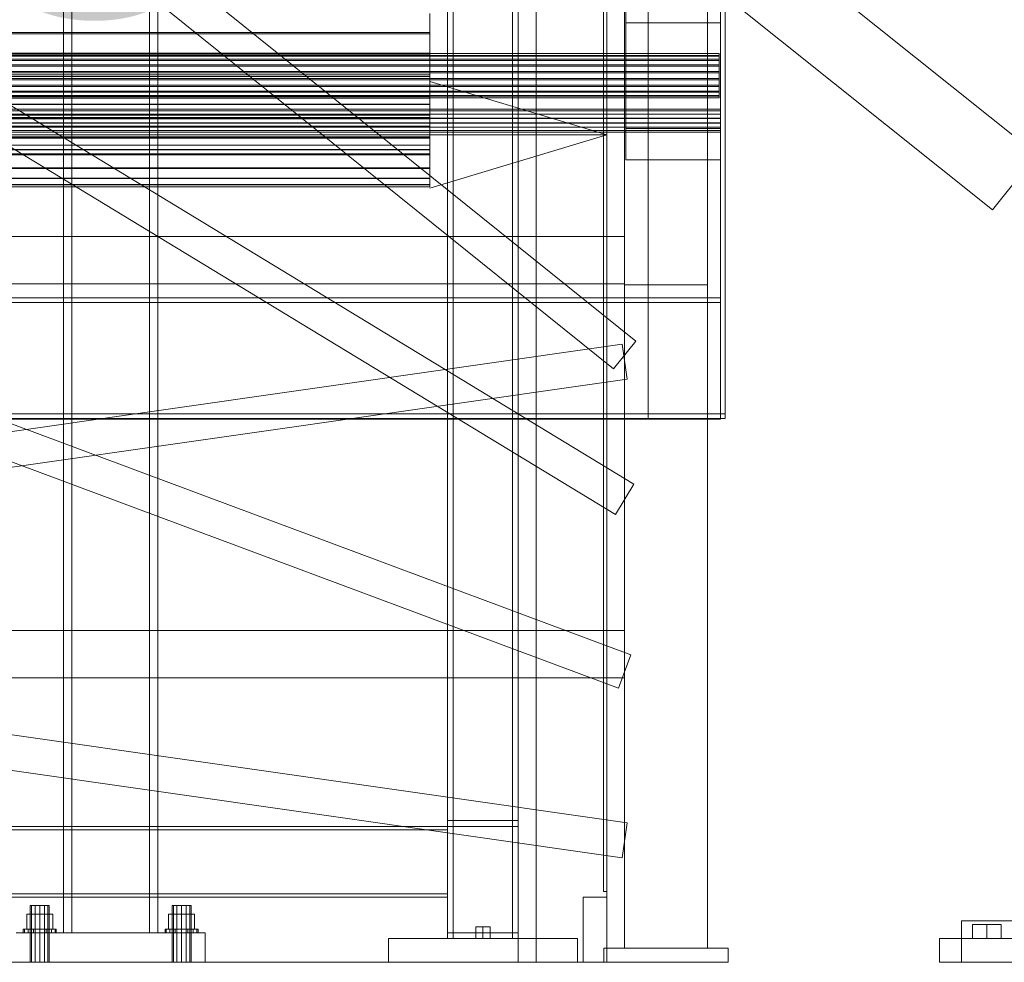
# Model space of a CAD drawing. Header units: millimetres. Extents: x -2233 to 65662, y -50530 to 6847.
# Tile 189 of 256: x 903 to 1736, y -36000 to -35203. Entities that reach past the tile are written whole.
import ezdxf

# ---------------------------------------------------------------- set-up
doc = ezdxf.new("R2010")
doc.units = ezdxf.units.MM
for name, color, linetype, lineweight in [('COTAS_O', 1, 'Continuous', 0), ('frontal_C01', 7, 'Continuous', 0), ('frontal_C03', 7, 'Continuous', 0), ('frontal_secador', 7, 'Continuous', 0), ('frontal_tolva', 7, 'Continuous', 0)]:
    doc.layers.add(name, color=color, linetype=linetype, lineweight=lineweight)
doc.dimstyles.new('R19_100', dxfattribs={"dimtxt": 250, "dimasz": 150, "dimexe": 150, "dimexo": 80, "dimgap": 100, "dimtad": 1, "dimtih": 1, "dimtoh": 1, "dimdsep": 46, "dimcen": 0.09, "dimadec": 0, "dimazin": 0, "dimtfac": 1, "dimtdec": 4, "dimtofl": 0, "dimtmove": 0, "dimatfit": 3, "dimfxl": 1, "dimtolj": 1, "dimtzin": 0, "dimarcsym": 0})

# ---------------------------------------------------------------- blocks, each defined once
blk = doc.blocks.new('DIM_R32_47')
at = {"layer": 'COTAS_O'}
for p, q in [((-1400, -35300), (-1250, -35255)), ((1400, -35300), (1250, -35255)), ((-1400, -36000), (-1400, -35300)), ((-1400, -35300), (1400, -35300)), ((-1400, -35300), (-1250, -35345)), ((1400, -35300), (1250, -35345)), ((1400, -36000), (1400, -35300))]:
    blk.add_line(p, q, dxfattribs=at)
blk.add_text('2800 O', height=250, dxfattribs=at).set_placement((0, -35200))

msp = doc.modelspace()

# ---------------------------------------------------------------- linework, layer by layer
at = {"layer": 'frontal_C01'}
for p, q in [((940, -35975), (940, -33818.588)), ((947, -35975), (947, -33818.588)), ((1013, -35975), (1013, -33818.588)), ((1020, -35975), (1020, -33818.588)), ((913.072, -35952), (912, -35952)), ((912, -36000), (912, -35952)), ((916, -35952), (913.072, -35952)), ((913.072, -36000), (913.072, -35952)), ((920, -35952), (916, -35952)), ((916, -36000), (916, -35952)), ((920, -35952), (924, -35952)), ((920, -35952), (920, -36000)), ((924, -35952), (926.928, -35952)), ((924, -36000), (924, -35952)), ((926.928, -35952), (928, -35952)), ((926.928, -36000), (926.928, -35952)), ((928, -36000), (928, -35952)), ((1033.072, -35952), (1032, -35952)), ((1032, -36000), (1032, -35952)), ((1036, -35952), (1033.072, -35952)), ((1033.072, -36000), (1033.072, -35952)), ((1040, -35952), (1036, -35952)), ((1036, -36000), (1036, -35952)), ((1040, -35952), (1044, -35952)), ((1040, -35952), (1040, -36000)), ((1044, -35952), (1046.928, -35952)), ((1044, -36000), (1044, -35952)), ((1046.928, -35952), (1048, -35952)), ((1046.928, -36000), (1046.928, -35952)), ((1048, -36000), (1048, -35952)), ((920, -35959.2), (908.915, -35959.2)), ((908.915, -35972), (908.915, -35959.2)), ((920, -35959.2), (931.085, -35959.2)), ((920, -35959.2), (920, -35972)), ((931.085, -35972), (931.085, -35959.2)), ((1040, -35959.2), (1028.915, -35959.2)), ((1028.915, -35972), (1028.915, -35959.2)), ((1040, -35959.2), (1051.085, -35959.2)), ((1040, -35959.2), (1040, -35972)), ((1051.085, -35972), (1051.085, -35959.2)), ((907.066, -35972), (906, -35972)), ((906, -35975), (906, -35972)), ((910.101, -35972), (907.066, -35972)), ((907.066, -35975), (907.066, -35972)), ((908.915, -35972), (920, -35972)), ((914.642, -35972), (910.101, -35972)), ((910.101, -35975), (910.101, -35972)), ((920, -35972), (914.642, -35972)), ((914.642, -35975), (914.642, -35972)), ((920, -35972), (925.358, -35972)), ((920, -35972), (920, -35975)), ((920, -35972), (931.085, -35972)), ((925.358, -35972), (929.899, -35972)), ((925.358, -35975), (925.358, -35972)), ((929.899, -35972), (932.934, -35972)), ((929.899, -35975), (929.899, -35972)), ((932.934, -35972), (934, -35972)), ((932.934, -35975), (932.934, -35972)), ((934, -35975), (934, -35972)), ((1027.066, -35972), (1026, -35972)), ((1026, -35975), (1026, -35972)), ((1030.101, -35972), (1027.066, -35972)), ((1027.066, -35975), (1027.066, -35972)), ((1028.915, -35972), (1040, -35972)), ((1034.642, -35972), (1030.101, -35972)), ((1030.101, -35975), (1030.101, -35972)), ((1040, -35972), (1034.642, -35972)), ((1034.642, -35975), (1034.642, -35972)), ((1040, -35972), (1045.358, -35972)), ((1040, -35972), (1040, -35975)), ((1040, -35972), (1051.085, -35972)), ((1045.358, -35972), (1049.899, -35972)), ((1045.358, -35975), (1045.358, -35972)), ((1049.899, -35972), (1052.934, -35972)), ((1049.899, -35975), (1049.899, -35972)), ((1052.934, -35972), (1054, -35972)), ((1052.934, -35975), (1052.934, -35972)), ((1054, -35975), (1054, -35972)), ((900, -35975), (1060, -35975)), ((907.066, -35975), (906, -35975)), ((910.101, -35975), (907.066, -35975)), ((914.642, -35975), (910.101, -35975)), ((914.642, -35975), (920, -35975)), ((920, -35975), (925.358, -35975)), ((925.358, -35975), (929.899, -35975)), ((929.899, -35975), (932.934, -35975)), ((932.934, -35975), (934, -35975)), ((940, -35975), (947, -35975)), ((947, -35975), (1013, -35975)), ((1013, -35975), (1020, -35975)), ((1027.066, -35975), (1026, -35975)), ((1030.101, -35975), (1027.066, -35975)), ((1034.642, -35975), (1030.101, -35975)), ((1034.642, -35975), (1040, -35975)), ((1040, -35975), (1045.358, -35975)), ((1045.358, -35975), (1049.899, -35975)), ((1049.899, -35975), (1052.934, -35975)), ((1052.934, -35975), (1054, -35975)), ((1060, -36000), (1060, -35975)), ((900, -36000), (1060, -36000)), ((913.072, -36000), (912, -36000)), ((916, -36000), (913.072, -36000)), ((916, -36000), (920, -36000)), ((920, -36000), (924, -36000)), ((924, -36000), (926.928, -36000)), ((926.928, -36000), (928, -36000)), ((1033.072, -36000), (1032, -36000)), ((1036, -36000), (1033.072, -36000)), ((1036, -36000), (1040, -36000)), ((1040, -36000), (1044, -36000)), ((1044, -36000), (1046.928, -36000)), ((1046.928, -36000), (1048, -36000))]:
    msp.add_line(p, q, dxfattribs=at)
at = {"layer": 'frontal_C03'}
for p, q in [((1435, -35535.966), (1435, -32888.298)), ((1500, -32888.298), (1500, -35535.966)), ((1435, -32892.227), (1435, -35539.895)), ((1496, -32892.227), (1496, -35539.895)), ((1500, -35539.895), (1500, -32892.227)), ((1415, -35988), (1415, -33145.961)), ((1485, -35988), (1485, -33145.961)), ((1424.399, -35474.583), (-1405.601, -33199.271)), ((1405.601, -35497.963), (-1424.399, -33222.651)), ((1415, -35988), (1415, -33824.561)), ((1485, -35988), (1485, -33824.561)), ((1422.787, -35595.6), (-1407.213, -33876.74)), ((1407.213, -35621.241), (-1422.787, -33902.381)), ((1415, -35988), (1415, -34633.661)), ((1485, -35988), (1485, -34633.661)), ((1420.241, -35740.004), (-1409.759, -34684.606)), ((1409.759, -35768.113), (-1420.241, -34712.715)), ((1496, -35048.843), (1496, -35539.895)), ((1500, -35539.895), (1500, -35048.843)), ((1496, -35540.648), (1496, -35049.596)), ((1416, -35205.24), (1416, -35178.872)), ((1416, -35294.76), (1416, -35178.872)), ((1496, -35178.872), (1496, -35205.24)), ((1496, -35178.872), (1496, -35294.76)), ((1250, -35213.431), (1250, -35197.24)), ((1250, -35198.315), (1250, -35214.626)), ((1496, -35205.24), (1416, -35205.24)), ((1416, -35205.24), (1416, -35321.128)), ((1496, -35321.128), (1496, -35205.24)), ((1250, -35213.431), (-1250, -35213.431)), ((1250, -35214.626), (-1250, -35214.626)), ((1250, -35231.028), (1250, -35213.431)), ((1250, -35214.626), (1250, -35232.296)), ((1495, -35231.148), (-1495, -35231.148)), ((1495, -35231.34), (-1495, -35231.34)), ((1250, -35231.028), (-1250, -35231.028)), ((-1250, -35232.296), (1250, -35232.296)), ((1250, -35249.353), (1250, -35231.028)), ((1250, -35232.296), (1250, -35250.647)), ((1495, -35231.34), (1495, -35231.148)), ((1495, -35231.148), (1495, -35232.8)), ((1495, -35233.359), (1495, -35231.34)), ((1495, -35232.8), (-1495, -35232.8)), ((1495, -35233.359), (-1495, -35233.359)), ((1495, -35236.137), (-1495, -35236.137)), ((1495, -35237.007), (-1495, -35237.007)), ((1495, -35232.8), (1495, -35236.137)), ((1495, -35237.007), (1495, -35233.359)), ((1495, -35236.137), (1495, -35240.83)), ((1495, -35241.927), (1495, -35237.007)), ((1495, -35240.83), (-1495, -35240.83)), ((1495, -35241.927), (-1495, -35241.927)), ((-1495, -35246.422), (1495, -35246.422)), ((1495, -35247.637), (-1495, -35247.637)), ((1495, -35240.83), (1495, -35246.422)), ((1495, -35247.637), (1495, -35241.927)), ((1495, -35246.422), (1495, -35252.363)), ((1495, -35253.578), (1495, -35247.637)), ((1495, -35252.363), (-1495, -35252.363)), ((1495, -35253.578), (-1495, -35253.578)), ((1250, -35249.353), (-1250, -35249.353)), ((1250, -35250.647), (-1250, -35250.647)), ((1250, -35267.704), (1250, -35249.353)), ((1250, -35250.647), (1250, -35268.972)), ((1495, -35252.363), (1495, -35258.073)), ((1495, -35259.17), (1495, -35253.578)), ((1495, -35258.073), (-1495, -35258.073)), ((1495, -35259.17), (-1495, -35259.17)), ((1495, -35262.993), (-1495, -35262.993)), ((1495, -35263.863), (-1495, -35263.863)), ((1250, -35263.458), (-1250, -35263.458)), ((1250, -35263.525), (-1250, -35263.525)), ((1250, -35267.129), (1250, -35263.458)), ((1250, -35263.458), (1250, -35263.525)), ((1250, -35263.525), (1250, -35267.32)), ((1495, -35258.073), (1495, -35262.993)), ((1495, -35263.863), (1495, -35259.17)), ((1495, -35262.993), (1495, -35266.641)), ((1495, -35267.2), (1495, -35263.863)), ((1495, -35266.641), (-1495, -35266.641)), ((1495, -35267.2), (-1495, -35267.2)), ((1495, -35268.66), (-1495, -35268.66)), ((1495, -35268.852), (-1495, -35268.852)), ((1250, -35267.129), (-1250, -35267.129)), ((1250, -35267.32), (-1250, -35267.32)), ((1250, -35267.704), (-1250, -35267.704)), ((1250, -35268.972), (-1250, -35268.972)), ((1250, -35273.979), (-1250, -35273.979)), ((1250, -35273.979), (1250, -35267.129)), ((1250, -35267.32), (1250, -35274.265)), ((1250, -35285.374), (1250, -35267.704)), ((1250, -35268.972), (1250, -35286.569)), ((1250, -35282.965), (1250, -35273.979)), ((1495, -35266.641), (1495, -35268.66)), ((1495, -35268.852), (1495, -35267.2)), ((1495, -35268.66), (1495, -35268.852)), ((1496, -35278.189), (-1496, -35278.189)), ((1496, -35278.216), (-1496, -35278.216)), ((1496, -35279.658), (-1496, -35279.658)), ((1496, -35279.734), (-1496, -35279.734)), ((1496, -35282.398), (-1496, -35282.398)), ((1250, -35274.265), (-1250, -35274.265)), ((1250, -35274.265), (1250, -35283.302)), ((1496, -35279.658), (1496, -35278.189)), ((1496, -35278.189), (1496, -35278.216)), ((1496, -35278.216), (1496, -35279.734)), ((1496, -35282.398), (1496, -35279.658)), ((1496, -35279.734), (1496, -35282.512)), ((1496, -35285.992), (1496, -35282.398)), ((1496, -35282.512), (-1496, -35282.512)), ((1496, -35285.992), (-1496, -35285.992)), ((-1496, -35286.127), (1496, -35286.127)), ((1496, -35289.894), (-1496, -35289.894)), ((1496, -35290.029), (-1496, -35290.029)), ((1250, -35282.965), (-1250, -35282.965)), ((-1250, -35283.302), (1250, -35283.302)), ((1250, -35285.374), (-1250, -35285.374)), ((1250, -35286.569), (-1250, -35286.569)), ((1250, -35292.719), (1250, -35282.965)), ((1250, -35283.302), (1250, -35293.056)), ((1250, -35301.685), (1250, -35285.374)), ((1250, -35286.569), (1250, -35302.76)), ((1496, -35282.512), (1496, -35286.127)), ((1496, -35289.894), (1496, -35285.992)), ((1496, -35286.127), (1496, -35290.029)), ((1496, -35293.509), (1496, -35289.894)), ((1496, -35290.029), (1496, -35293.623)), ((1496, -35293.509), (-1496, -35293.509)), ((1496, -35293.623), (-1496, -35293.623)), ((1496, -35296.287), (-1496, -35296.287)), ((1496, -35296.363), (-1496, -35296.363)), ((1496, -35297.805), (-1496, -35297.805)), ((1496, -35297.832), (-1496, -35297.832)), ((1250, -35292.719), (-1250, -35292.719)), ((1250, -35293.056), (-1250, -35293.056)), ((1250, -35301.756), (1250, -35292.719)), ((1250, -35293.056), (1250, -35302.042)), ((1496, -35294.76), (1416, -35294.76)), ((1416, -35294.76), (1416, -35321.128)), ((1496, -35296.287), (1496, -35293.509)), ((1496, -35293.623), (1496, -35296.363)), ((1496, -35321.128), (1496, -35294.76)), ((1496, -35297.805), (1496, -35296.287)), ((1496, -35296.363), (1496, -35297.832)), ((1496, -35297.832), (1496, -35297.805)), ((1250, -35301.685), (-1250, -35301.685)), ((1250, -35301.756), (-1250, -35301.756)), ((1250, -35302.042), (-1250, -35302.042)), ((1250, -35302.76), (-1250, -35302.76)), ((1250, -35316.009), (1250, -35301.685)), ((1250, -35308.701), (1250, -35301.756)), ((1250, -35302.042), (1250, -35308.892)), ((1250, -35302.76), (1250, -35316.924)), ((1250, -35308.701), (-1250, -35308.701)), ((1250, -35308.892), (-1250, -35308.892)), ((1250, -35312.496), (-1250, -35312.496)), ((1250, -35312.563), (-1250, -35312.563)), ((1250, -35312.496), (1250, -35308.701)), ((1250, -35308.892), (1250, -35312.563)), ((1250, -35312.563), (1250, -35312.496)), ((1250, -35316.009), (-1250, -35316.009)), ((1250, -35316.924), (-1250, -35316.924)), ((1250, -35327.797), (1250, -35316.009)), ((1250, -35316.924), (1250, -35328.516)), ((1416, -35321.128), (1496, -35321.128)), ((1250, -35327.797), (-1250, -35327.797)), ((1250, -35328.516), (-1250, -35328.516)), ((1250, -35336.595), (1250, -35327.797)), ((1250, -35328.516), (1250, -35337.09)), ((1250, -35336.595), (-1250, -35336.595)), ((1250, -35337.09), (-1250, -35337.09)), ((1250, -35342.065), (1250, -35336.595)), ((1250, -35337.09), (1250, -35342.318)), ((1250, -35342.065), (-1250, -35342.065)), ((1250, -35342.318), (-1250, -35342.318)), ((1250, -35343.998), (-1250, -35343.998)), ((1250, -35343.998), (1250, -35342.065)), ((1250, -35342.318), (1250, -35343.998)), ((-1415, -35386.138), (1415, -35386.138)), ((1415, -35426.138), (1415, -35386.138)), ((-1415, -35426.138), (1415, -35426.138)), ((1415, -35426.891), (1485, -35426.891)), ((1415, -35988), (1415, -35426.891)), ((1485, -35988), (1485, -35426.891)), ((-1496, -35438.03), (1496, -35438.03)), ((1496, -35438.03), (1496, -35535.966)), ((1496, -35438.03), (1496, -35441.958)), ((1496, -35441.958), (-1496, -35441.958)), ((1496, -35539.895), (1496, -35441.958)), ((-1417.125, -35881.992), (1412.875, -35477.043)), ((1417.125, -35881.992), (-1412.875, -35477.043)), ((1405.601, -35497.963), (1424.399, -35474.583)), ((1417.125, -35506.74), (1412.875, -35477.043)), ((1412.875, -35911.689), (-1417.125, -35506.74)), ((-1412.875, -35911.689), (1417.125, -35506.74)), ((1496, -35535.966), (-1496, -35535.966)), ((1496, -35539.895), (-1496, -35539.895)), ((-1496, -35540.648), (1496, -35540.648)), ((1500, -35535.966), (1435, -35535.966)), ((1435, -35535.966), (1435, -35539.895)), ((1435, -35539.895), (1500, -35539.895)), ((1496, -35539.895), (1496, -35535.966)), ((1496, -35539.895), (1500, -35539.895)), ((1496, -35540.648), (1496, -35539.895)), ((1500, -35539.895), (1500, -35535.966)), ((1407.213, -35621.241), (1422.787, -35595.6)), ((-1415, -35719.294), (1415, -35719.294)), ((1415, -35759.294), (1415, -35719.294)), ((1409.759, -35768.113), (1420.241, -35740.004)), ((-1415, -35759.294), (1415, -35759.294)), ((1412.875, -35911.689), (1417.125, -35881.992)), ((1397.5, -35988), (1502.5, -35988)), ((1397.5, -36000), (1397.5, -35988)), ((1415, -35988), (1485, -35988)), ((1502.5, -36000), (1502.5, -35988)), ((1397.5, -36000), (1502.5, -36000))]:
    msp.add_line(p, q, dxfattribs=at)
at = {"layer": 'frontal_secador'}
for p, q in [((1340, -36000), (1340, -33000)), ((1400, -36000), (1400, -33000)), ((1265, -35980), (1265, -33075)), ((1270, -35980), (1270, -33075)), ((1320, -35980), (1320, -33075)), ((1325, -36000), (1325, -33075)), ((1325, -35980), (1325, -33075)), ((1397, -35940), (1397, -33075)), ((1400, -36000), (1400, -33075)), ((1400, -35940), (1400, -33075)), ((1400, -36000), (1400, -33250)), ((1325, -36000), (1325, -34990)), ((1400, -36000), (1400, -34990)), ((1400, -36000), (1400, -35100)), ((1265, -35880), (1325, -35880)), ((1265, -35885), (1265, -35880)), ((1325, -35885), (1325, -35880)), ((-1265, -35885), (1265, -35885)), ((-1265, -35888), (1265, -35888)), ((1265, -35888), (1265, -35885)), ((1265, -35885), (1325, -35885)), ((1265, -35885), (1270, -35885)), ((1265, -35975), (1265, -35885)), ((1265, -35942), (1265, -35888)), ((1270, -35975), (1270, -35885)), ((1320, -35885), (1325, -35885)), ((1320, -35975), (1320, -35885)), ((1325, -35975), (1325, -35885)), ((1397, -35940), (1400, -35940)), ((-1265, -35942), (1265, -35942)), ((-1265, -35945), (1265, -35945)), ((1265, -35945), (1265, -35942)), ((1380, -35945), (1400, -35945)), ((1380, -36000), (1380, -35945)), ((1400, -36000), (1400, -35945)), ((1700, -35965), (2680, -35965)), ((1700, -36000), (1700, -35965)), ((1295, -35970), (1288.938, -35970)), ((1288.938, -35980), (1288.938, -35970)), ((1295, -35970), (1301.062, -35970)), ((1295, -35970), (1295, -35980)), ((1301.062, -35980), (1301.062, -35970)), ((1215, -35980), (1375, -35980)), ((1215, -36000), (1215, -35980)), ((1265, -35975), (1325, -35975)), ((1265, -35980), (1265, -35975)), ((1265, -35975), (1270, -35975)), ((1265, -35980), (1270, -35980)), ((1265, -35980), (1325, -35980)), ((1270, -35980), (1320, -35980)), ((1288.938, -35980), (1295, -35980)), ((1295, -35980), (1301.062, -35980)), ((1320, -35975), (1325, -35975)), ((1320, -35980), (1325, -35980)), ((1325, -35980), (1325, -35975)), ((1375, -36000), (1375, -35980)), ((-1400, -36000), (1400, -36000)), ((1215, -36000), (1375, -36000)), ((1325, -36000), (1400, -36000)), ((1340, -36000), (1400, -36000)), ((1380, -36000), (1400, -36000)), ((1700, -36000), (2680, -36000))]:
    msp.add_line(p, q, dxfattribs=at)
at = {"layer": 'frontal_tolva'}
for p, q in [((1763.733, -35316.567), (716.733, -34479.567)), ((1726.267, -35363.433), (679.267, -34526.433)), ((1763.733, -35316.567), (1726.267, -35363.433)), ((1721.5, -35968), (1709.376, -35968)), ((1709.376, -35980), (1709.376, -35968)), ((1721.5, -35968), (1733.624, -35968)), ((1721.5, -35968), (1721.5, -35980)), ((1733.624, -35980), (1733.624, -35968)), ((1681.5, -35980), (1961.5, -35980)), ((1681.5, -36000), (1681.5, -35980)), ((1709.376, -35980), (1721.5, -35980)), ((1721.5, -35980), (1733.624, -35980)), ((1681.5, -36000), (1961.5, -36000))]:
    msp.add_line(p, q, dxfattribs=at)

# ---------------------------------------------------------------- dimensions: what is measured, and where the dimension line sits
at = {"layer": 'COTAS_O'}
dim = msp.add_aligned_dim(p1=(-1400, -36000), p2=(1400, -36000), distance=700, text='<> O', dimstyle='R19_100', dxfattribs=at)
dim.commit()
dim.dimension.update_dxf_attribs({"geometry": 'DIM_R32_47', "text_midpoint": (0, -35300)})

doc.saveas('drawing.dxf')
